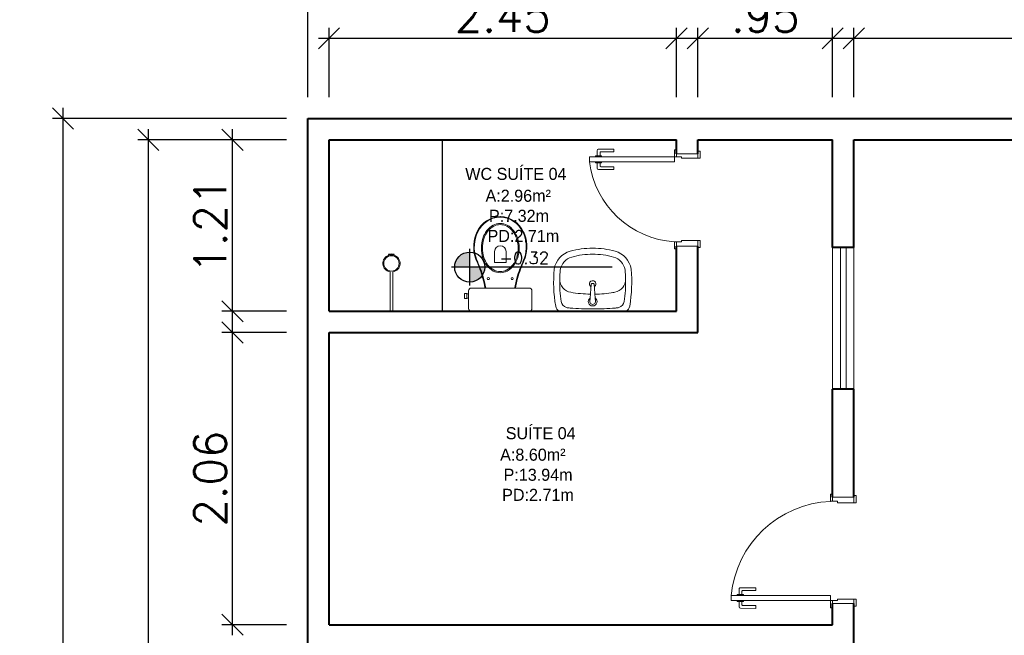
# Model space of a CAD drawing. Header units: millimetres. Extents: x 26 to 1362, y 24 to 358.
# Tile 55 of 256: x 500.47 to 507.41, y 175.91 to 180.25. Entities that reach past the tile are written whole.
import ezdxf

# ---------------------------------------------------------------- set-up
doc = ezdxf.new("R2010")
doc.units = ezdxf.units.MM
doc.layers.add('ARQ-PISO', color=8, linetype='Continuous')
for name, color, linetype, lineweight in [('MB_ALVENARIA', 7, 'Continuous', 40), ('MB_COTA', 7, 'Continuous', 13), ('MB_ESQUADRIA', 7, 'Continuous', 5), ('MB_MOBILIÁRIO', 8, 'Continuous', 13), ('MB_TEXTO_0', 7, 'Continuous', 13)]:
    doc.layers.add(name, color=color, linetype=linetype, lineweight=lineweight)
doc.styles.add('AVANT', font='txt')
doc.styles.add('ROMANS', font='romans.shx')
doc.dimstyles.new('LOHAINA 1-150', dxfattribs={"dimscale": 1.5, "dimtxt": 0.15, "dimasz": 0.1, "dimexe": 0.05, "dimexo": 0.1, "dimgap": 0.03, "dimtad": 1, "dimzin": 5, "dimdsep": 46, "dimtxsty": 'ROMANS', "dimblk": 'OBLIQUE', "dimcen": 0, "dimdle": 0.05, "dimclrd": 256, "dimclre": 256, "dimadec": 0, "dimazin": 0, "dimtfac": 1, "dimtofl": 0, "dimtmove": 2, "dimatfit": 3, "dimfxl": 0.04, "dimtolj": 1, "dimtzin": 1, "dimarcsym": 0})

# ---------------------------------------------------------------- blocks, each defined once
blk = doc.blocks.new('_Oblique')
at = {"color": 0, "linetype": 'ByBlock', "lineweight": -2}
blk.add_line((-0.5, -0.5), (0.5, 0.5), dxfattribs=at)
blk = doc.blocks.new('*D231')
at = {"layer": 'DEFPOINTS', "color": 0, "transparency": 16777216}
for p in [(502.499, 179.5515), (500.7738, 134.6315), (502.499, 134.6315)]:
    blk.add_point(p, dxfattribs=at)
at = {"layer": 'MB_COTA', "lineweight": -2, "transparency": 16777216}
for p, q in [((500.7738, 179.6265), (500.7738, 134.5565)), ((502.349, 179.5515), (500.6988, 179.5515)), ((502.349, 134.6315), (500.6988, 134.6315))]:
    blk.add_line(p, q, dxfattribs=at)
at = {"layer": 'MB_COTA', "lineweight": -2, "transparency": 16777216, "xscale": 0.15, "yscale": 0.15, "zscale": 0.15}
for p, rotation in [((500.7738, 179.5515), 90), ((500.7738, 134.6315), 270)]:
    blk.add_blockref('_Oblique', p, dxfattribs=dict(at, rotation=rotation))
at = {"layer": 'MB_COTA', "color": 0, "transparency": 16777216, "insert": (500.6163, 157.0915), "char_height": 0.225, "attachment_point": 5, "rotation": 90, "style": 'ROMANS'}
blk.add_mtext('\\A1;44.92', dxfattribs=at)
blk = doc.blocks.new('*D238')
at = {"layer": 'DEFPOINTS', "color": 0, "transparency": 16777216}
for p in [(501.3754, 179.4015), (502.499, 179.4015), (502.499, 171.6915)]:
    blk.add_point(p, dxfattribs=at)
at = {"layer": 'MB_COTA', "lineweight": -2, "transparency": 16777216}
for p, q in [((501.3754, 171.6165), (501.3754, 179.4765)), ((502.349, 179.4015), (501.3004, 179.4015)), ((502.349, 171.6915), (501.3004, 171.6915))]:
    blk.add_line(p, q, dxfattribs=at)
at = {"layer": 'MB_COTA', "lineweight": -2, "transparency": 16777216, "xscale": 0.15, "yscale": 0.15, "zscale": 0.15}
for p, rotation in [((501.3754, 179.4015), 90), ((501.3754, 171.6915), 270)]:
    blk.add_blockref('_Oblique', p, dxfattribs=dict(at, rotation=rotation))
at = {"layer": 'MB_COTA', "color": 0, "transparency": 16777216, "insert": (501.2179, 175.5465), "char_height": 0.225, "attachment_point": 5, "rotation": 90, "style": 'ROMANS'}
blk.add_mtext('\\A1;7.71', dxfattribs=at)
blk = doc.blocks.new('*D241')
at = {"layer": 'DEFPOINTS', "color": 0, "transparency": 16777216}
for p in [(501.9695, 178.0415), (502.499, 178.0415), (502.499, 175.9815)]:
    blk.add_point(p, dxfattribs=at)
at = {"layer": 'MB_COTA', "lineweight": -2, "transparency": 16777216}
for p, q in [((501.9695, 175.9065), (501.9695, 178.1165)), ((502.349, 178.0415), (501.8945, 178.0415)), ((502.349, 175.9815), (501.8945, 175.9815))]:
    blk.add_line(p, q, dxfattribs=at)
at = {"layer": 'MB_COTA', "lineweight": -2, "transparency": 16777216, "xscale": 0.15, "yscale": 0.15, "zscale": 0.15}
for p, rotation in [((501.9695, 178.0415), 90), ((501.9695, 175.9815), 270)]:
    blk.add_blockref('_Oblique', p, dxfattribs=dict(at, rotation=rotation))
at = {"layer": 'MB_COTA', "color": 0, "transparency": 16777216, "insert": (501.812, 177.0115), "char_height": 0.225, "attachment_point": 5, "rotation": 90, "style": 'ROMANS'}
blk.add_mtext('\\A1;2.06', dxfattribs=at)
blk = doc.blocks.new('*D242')
at = {"layer": 'DEFPOINTS', "color": 0, "transparency": 16777216}
for p in [(501.9695, 179.4015), (502.499, 179.4015), (502.499, 178.1915)]:
    blk.add_point(p, dxfattribs=at)
at = {"layer": 'MB_COTA', "lineweight": -2, "transparency": 16777216}
for p, q in [((501.9695, 178.1165), (501.9695, 179.4765)), ((502.349, 179.4015), (501.8945, 179.4015)), ((502.349, 178.1915), (501.8945, 178.1915))]:
    blk.add_line(p, q, dxfattribs=at)
at = {"layer": 'MB_COTA', "lineweight": -2, "transparency": 16777216, "xscale": 0.15, "yscale": 0.15, "zscale": 0.15}
for p, rotation in [((501.9695, 179.4015), 90), ((501.9695, 178.1915), 270)]:
    blk.add_blockref('_Oblique', p, dxfattribs=dict(at, rotation=rotation))
at = {"layer": 'MB_COTA', "color": 0, "transparency": 16777216, "insert": (501.812, 178.7965), "char_height": 0.225, "attachment_point": 5, "rotation": 90, "style": 'ROMANS'}
blk.add_mtext('\\A1;1.21', dxfattribs=at)
blk = doc.blocks.new('*D244')
at = {"layer": 'DEFPOINTS', "color": 0, "transparency": 16777216}
for p in [(514.629, 180.6346), (502.499, 179.5515), (514.629, 179.5515)]:
    blk.add_point(p, dxfattribs=at)
at = {"layer": 'MB_COTA', "lineweight": -2, "transparency": 16777216}
for p, q in [((502.499, 179.7015), (502.499, 180.7096)), ((514.629, 179.7015), (514.629, 180.7096)), ((502.424, 180.6346), (514.704, 180.6346))]:
    blk.add_line(p, q, dxfattribs=at)
at = {"layer": 'MB_COTA', "lineweight": -2, "transparency": 16777216, "xscale": 0.15, "yscale": 0.15, "zscale": 0.15, "rotation": 180}
blk.add_blockref('_Oblique', (502.499, 180.6346), dxfattribs=at)
at = {"layer": 'MB_COTA', "lineweight": -2, "transparency": 16777216, "xscale": 0.15, "yscale": 0.15, "zscale": 0.15}
blk.add_blockref('_Oblique', (514.629, 180.6346), dxfattribs=at)
at = {"layer": 'MB_COTA', "color": 0, "transparency": 16777216, "insert": (508.564, 180.7921), "char_height": 0.225, "attachment_point": 5, "style": 'ROMANS'}
blk.add_mtext('\\A1;12.13', dxfattribs=at)
blk = doc.blocks.new('*D246')
at = {"layer": 'DEFPOINTS', "color": 0, "transparency": 16777216}
for p in [(511.459, 180.1169), (506.349, 179.5515), (511.459, 179.5515)]:
    blk.add_point(p, dxfattribs=at)
at = {"layer": 'MB_ALVENARIA', "lineweight": -2, "transparency": 16777216}
for p, q in [((506.349, 179.7015), (506.349, 180.1919)), ((511.459, 179.7015), (511.459, 180.1919)), ((506.274, 180.1169), (511.534, 180.1169))]:
    blk.add_line(p, q, dxfattribs=at)
at = {"layer": 'MB_ALVENARIA', "lineweight": -2, "transparency": 16777216, "xscale": 0.15, "yscale": 0.15, "zscale": 0.15, "rotation": 180}
blk.add_blockref('_Oblique', (506.349, 180.1169), dxfattribs=at)
at = {"layer": 'MB_ALVENARIA', "lineweight": -2, "transparency": 16777216, "xscale": 0.15, "yscale": 0.15, "zscale": 0.15}
blk.add_blockref('_Oblique', (511.459, 180.1169), dxfattribs=at)
at = {"layer": 'MB_ALVENARIA', "color": 0, "transparency": 16777216, "insert": (508.904, 180.2744), "char_height": 0.225, "attachment_point": 5, "style": 'ROMANS'}
blk.add_mtext('\\A1;5.11', dxfattribs=at)
blk = doc.blocks.new('*D247')
at = {"layer": 'DEFPOINTS', "color": 0, "transparency": 16777216}
for p in [(505.099, 180.1169), (502.649, 179.5515), (505.099, 179.5515)]:
    blk.add_point(p, dxfattribs=at)
at = {"layer": 'MB_COTA', "lineweight": -2, "transparency": 16777216}
for p, q in [((502.649, 179.7015), (502.649, 180.1919)), ((505.099, 179.7015), (505.099, 180.1919)), ((502.574, 180.1169), (505.174, 180.1169))]:
    blk.add_line(p, q, dxfattribs=at)
at = {"layer": 'MB_COTA', "lineweight": -2, "transparency": 16777216, "xscale": 0.15, "yscale": 0.15, "zscale": 0.15, "rotation": 180}
blk.add_blockref('_Oblique', (502.649, 180.1169), dxfattribs=at)
at = {"layer": 'MB_COTA', "lineweight": -2, "transparency": 16777216, "xscale": 0.15, "yscale": 0.15, "zscale": 0.15}
blk.add_blockref('_Oblique', (505.099, 180.1169), dxfattribs=at)
at = {"layer": 'MB_COTA', "color": 0, "transparency": 16777216, "insert": (503.874, 180.2744), "char_height": 0.225, "attachment_point": 5, "style": 'ROMANS'}
blk.add_mtext('\\A1;2.45', dxfattribs=at)
blk = doc.blocks.new('*D248')
at = {"layer": 'DEFPOINTS', "color": 0, "transparency": 16777216}
for p in [(506.199, 180.1169), (505.249, 179.5515), (506.199, 179.5515)]:
    blk.add_point(p, dxfattribs=at)
at = {"layer": 'MB_COTA', "lineweight": -2, "transparency": 16777216}
for p, q in [((505.249, 179.7015), (505.249, 180.1919)), ((506.199, 179.7015), (506.199, 180.1919)), ((505.174, 180.1169), (506.274, 180.1169))]:
    blk.add_line(p, q, dxfattribs=at)
at = {"layer": 'MB_COTA', "lineweight": -2, "transparency": 16777216, "xscale": 0.15, "yscale": 0.15, "zscale": 0.15, "rotation": 180}
blk.add_blockref('_Oblique', (505.249, 180.1169), dxfattribs=at)
at = {"layer": 'MB_COTA', "lineweight": -2, "transparency": 16777216, "xscale": 0.15, "yscale": 0.15, "zscale": 0.15}
blk.add_blockref('_Oblique', (506.199, 180.1169), dxfattribs=at)
at = {"layer": 'MB_COTA', "color": 0, "transparency": 16777216, "insert": (505.724, 180.2744), "char_height": 0.225, "attachment_point": 5, "style": 'ROMANS'}
blk.add_mtext('\\A1;.95', dxfattribs=at)

msp = doc.modelspace()

# ---------------------------------------------------------------- hatches: boundary and pattern name
at = {"transparency": 33554687}
h = msp.add_hatch(color=9, dxfattribs=at)
h.paths.add_polyline_path([(503.641, 178.5034), (503.641, 178.3971, 0.414214), (503.7474, 178.5034)])
h.paths.add_polyline_path([(503.641, 178.5034), (503.641, 178.6097, 0.414214), (503.5347, 178.5034)])

# ---------------------------------------------------------------- linework, layer by layer
for p, q in [((503.641, 178.3738), (503.641, 178.633)), ((504.6457, 178.5034), (503.5115, 178.5034))]:
    msp.add_line(p, q, dxfattribs=at)
msp.add_circle((503.641, 178.5034), 0.1063, dxfattribs=at)
at = {"layer": 'ARQ-PISO'}
msp.add_lwpolyline([(503.449, 178.1915), (503.449, 179.4015)], dxfattribs=at)
at = {"layer": 'MB_ALVENARIA'}
msp.add_line((502.499, 134.6315), (502.499, 179.5515), dxfattribs=at)
for points in [[(502.499, 179.5515), (510.389, 179.5515)], [(502.649, 179.4015), (505.099, 179.4015)], [(502.649, 178.1915), (502.649, 179.4015)], [(505.099, 179.3015), (505.099, 179.4015)], [(505.249, 179.4015), (506.199, 179.4015)], [(505.249, 179.3015), (505.249, 179.4015)], [(506.199, 178.6415), (506.199, 179.4015)], [(506.349, 179.4015), (510.389, 179.4015)], [(506.349, 178.6415), (506.349, 179.4015)], [(505.099, 178.1915), (505.099, 178.6515)], [(505.249, 178.0415), (505.249, 178.6515)], [(506.349, 178.6415), (506.199, 178.6415)], [(502.649, 178.1915), (505.099, 178.1915)], [(502.649, 178.0415), (505.249, 178.0415)], [(502.649, 175.9815), (502.649, 178.0415)], [(506.199, 176.8815), (506.199, 177.6415)], [(506.349, 177.6415), (506.199, 177.6415)], [(506.349, 176.8815), (506.349, 177.6415)], [(506.199, 175.9815), (506.199, 176.1315)], [(506.349, 175.6815), (506.349, 176.1315)], [(502.649, 175.9815), (506.199, 175.9815)]]:
    msp.add_lwpolyline(points, dxfattribs=at)
at = {"layer": 'MB_ESQUADRIA'}
for p, q in [((504.5495, 179.336), (504.6565, 179.3361)), ((504.5495, 179.336), (504.6565, 179.3361)), ((504.6565, 179.3361), (504.6565, 179.3161)), ((504.6565, 179.3361), (504.6565, 179.3161)), ((504.5269, 179.281), (504.5269, 179.2874)), ((504.5269, 179.2874), (504.5696, 179.2874)), ((504.5269, 179.281), (504.5269, 179.2874)), ((504.5269, 179.2874), (504.5696, 179.2874)), ((504.5395, 179.2874), (504.5395, 179.326)), ((504.5395, 179.2874), (504.5395, 179.326)), ((504.5595, 179.311), (504.5595, 179.2874)), ((504.5595, 179.311), (504.5595, 179.2874)), ((504.6565, 179.3161), (504.5645, 179.316)), ((504.6565, 179.3161), (504.5645, 179.316)), ((504.5696, 179.2874), (504.5696, 179.2811)), ((504.5696, 179.2874), (504.5696, 179.2811)), ((505.099, 179.2815), (505.099, 179.3065)), ((505.099, 179.2815), (505.099, 179.3065)), ((505.099, 179.2815), (505.099, 179.3065)), ((505.099, 179.2815), (505.099, 179.3065)), ((505.099, 179.3015), (505.099, 179.3015)), ((505.134, 179.2815), (505.099, 179.2815)), ((505.134, 179.2815), (505.099, 179.2815)), ((505.134, 179.2815), (505.099, 179.2815)), ((505.134, 179.2815), (505.099, 179.2815)), ((505.134, 179.2815), (505.1341, 179.2715)), ((505.134, 179.2815), (505.1341, 179.2715)), ((505.134, 179.2815), (505.1341, 179.2715)), ((505.134, 179.2815), (505.1341, 179.2715)), ((505.1341, 179.2715), (505.249, 179.2715)), ((505.1341, 179.2715), (505.249, 179.2715)), ((505.1341, 179.2715), (505.249, 179.2715)), ((505.1341, 179.2715), (505.249, 179.2715)), ((505.249, 179.2715), (505.249, 179.3065)), ((505.249, 179.2715), (505.249, 179.3065)), ((505.249, 179.2715), (505.249, 179.3065)), ((505.249, 179.2715), (505.249, 179.3065)), ((505.249, 179.3015), (505.249, 179.3015)), ((504.527, 179.246), (504.527, 179.2397)), ((504.527, 179.246), (504.527, 179.2397)), ((504.527, 179.2397), (504.5696, 179.2397)), ((504.527, 179.2397), (504.5696, 179.2397)), ((504.5395, 179.2397), (504.5395, 179.2011)), ((504.5395, 179.2397), (504.5395, 179.2011)), ((504.5595, 179.2161), (504.5595, 179.2397)), ((504.5595, 179.2161), (504.5595, 179.2397)), ((504.6565, 179.2111), (504.5645, 179.2111)), ((504.6565, 179.2111), (504.5645, 179.2111)), ((504.5696, 179.2397), (504.5696, 179.2461)), ((504.5696, 179.2397), (504.5696, 179.2461)), ((504.6566, 179.1911), (504.6565, 179.2111)), ((504.6566, 179.1911), (504.6565, 179.2111)), ((504.5496, 179.1911), (504.6566, 179.1911)), ((504.5496, 179.1911), (504.6566, 179.1911)), ((505.1341, 178.6815), (505.0991, 178.6815)), ((505.0991, 178.6815), (505.0991, 178.6565)), ((505.1341, 178.6815), (505.0991, 178.6815)), ((505.0991, 178.6815), (505.0991, 178.6565)), ((505.1341, 178.6915), (505.2491, 178.6914)), ((505.1341, 178.6815), (505.1341, 178.6915)), ((505.1341, 178.6915), (505.2491, 178.6914)), ((505.1341, 178.6815), (505.1341, 178.6915)), ((505.2491, 178.6914), (505.2491, 178.6564)), ((505.2491, 178.6914), (505.2491, 178.6564)), ((506.199, 176.8515), (506.199, 176.8765)), ((506.199, 176.8515), (506.199, 176.8765)), ((506.234, 176.8515), (506.199, 176.8515)), ((506.234, 176.8515), (506.199, 176.8515)), ((506.234, 176.8515), (506.2341, 176.8415)), ((506.234, 176.8515), (506.2341, 176.8415)), ((506.2341, 176.8415), (506.349, 176.8416)), ((506.2341, 176.8415), (506.349, 176.8416)), ((506.349, 176.8416), (506.349, 176.8766)), ((506.349, 176.8416), (506.349, 176.8766)), ((505.5395, 176.1932), (505.5395, 176.2319)), ((505.5395, 176.1932), (505.5395, 176.2319)), ((505.5495, 176.2419), (505.6565, 176.2418)), ((505.5495, 176.2419), (505.6565, 176.2418)), ((505.5595, 176.2169), (505.5595, 176.1932)), ((505.5595, 176.2169), (505.5595, 176.1932)), ((505.6565, 176.2218), (505.5645, 176.2219)), ((505.6565, 176.2218), (505.5645, 176.2219)), ((505.6565, 176.2418), (505.6565, 176.2218)), ((505.6565, 176.2418), (505.6565, 176.2218)), ((505.5269, 176.1869), (505.5269, 176.1932)), ((505.5269, 176.1932), (505.5696, 176.1932)), ((505.5269, 176.1869), (505.5269, 176.1932)), ((505.5269, 176.1932), (505.5696, 176.1932)), ((505.5269, 176.1519), (505.5269, 176.1456)), ((505.5269, 176.1519), (505.5269, 176.1456)), ((505.5269, 176.1456), (505.5696, 176.1455)), ((505.5269, 176.1456), (505.5696, 176.1455)), ((505.5395, 176.1455), (505.5395, 176.1069)), ((505.5395, 176.1455), (505.5395, 176.1069)), ((505.5595, 176.1219), (505.5595, 176.1455)), ((505.5595, 176.1219), (505.5595, 176.1455)), ((505.5696, 176.1932), (505.5696, 176.1869)), ((505.5696, 176.1932), (505.5696, 176.1869)), ((505.5696, 176.1455), (505.5696, 176.1519)), ((505.5696, 176.1455), (505.5696, 176.1519)), ((506.199, 176.1515), (506.199, 176.1265)), ((506.234, 176.1515), (506.199, 176.1515)), ((506.199, 176.1515), (506.199, 176.1265)), ((506.234, 176.1515), (506.199, 176.1515)), ((506.199, 176.1515), (506.199, 176.1265)), ((506.234, 176.1515), (506.199, 176.1515)), ((506.199, 176.1515), (506.199, 176.1265)), ((506.234, 176.1515), (506.199, 176.1515)), ((506.234, 176.1515), (506.2341, 176.1615)), ((506.234, 176.1515), (506.2341, 176.1615)), ((506.234, 176.1515), (506.2341, 176.1615)), ((506.234, 176.1515), (506.2341, 176.1615)), ((506.2341, 176.1615), (506.349, 176.1615)), ((506.2341, 176.1615), (506.349, 176.1615)), ((506.2341, 176.1615), (506.349, 176.1615)), ((506.2341, 176.1615), (506.349, 176.1615)), ((506.349, 176.1615), (506.349, 176.1265)), ((506.349, 176.1615), (506.349, 176.1265)), ((506.349, 176.1615), (506.349, 176.1265)), ((506.349, 176.1615), (506.349, 176.1265)), ((505.5495, 176.0969), (505.6565, 176.0968)), ((505.5495, 176.0969), (505.6565, 176.0968)), ((505.6565, 176.1168), (505.5645, 176.1169)), ((505.6565, 176.1168), (505.5645, 176.1169)), ((505.6565, 176.0968), (505.6565, 176.1168)), ((505.6565, 176.0968), (505.6565, 176.1168))]:
    msp.add_line(p, q, dxfattribs=at)
for points in [[(504.4841, 179.2464), (505.0841, 179.2465), (505.084, 179.2815), (504.484, 179.2814), (504.4841, 179.2464)], [(505.099, 179.3065), (505.099, 179.3315), (505.084, 179.3315), (505.084, 179.2815), (505.099, 179.2815), (505.099, 179.2815)], [(505.099, 179.3065), (505.099, 179.3315), (505.084, 179.3315), (505.084, 179.2815), (505.099, 179.2815), (505.099, 179.2815)], [(505.099, 179.3065), (505.099, 179.3315), (505.084, 179.3315), (505.084, 179.2815), (505.099, 179.2815), (505.099, 179.2815)], [(505.099, 179.3065), (505.099, 179.3315), (505.084, 179.3315), (505.084, 179.2815), (505.099, 179.2815), (505.099, 179.2815)], [(505.249, 179.3015), (505.249, 179.3015), (505.099, 179.3015)], [(505.249, 179.2715), (505.264, 179.2715), (505.264, 179.3215), (505.249, 179.3215), (505.249, 179.3065)], [(505.249, 179.2715), (505.264, 179.2715), (505.264, 179.3215), (505.249, 179.3215), (505.249, 179.3065)], [(505.249, 179.2715), (505.264, 179.2715), (505.264, 179.3215), (505.249, 179.3215), (505.249, 179.3065)], [(505.249, 179.2715), (505.264, 179.2715), (505.264, 179.3215), (505.249, 179.3215), (505.249, 179.3065)], [(505.0991, 178.6565), (505.0991, 178.6315), (505.0841, 178.6315), (505.0841, 178.6815), (505.0991, 178.6815), (505.0991, 178.6815)], [(505.0991, 178.6565), (505.0991, 178.6315), (505.0841, 178.6315), (505.0841, 178.6815), (505.0991, 178.6815), (505.0991, 178.6815)], [(505.099, 178.6515), (505.249, 178.6515)], [(505.2491, 178.6914), (505.2641, 178.6914), (505.2641, 178.6414), (505.2491, 178.6414), (505.2491, 178.6564)], [(505.2491, 178.6914), (505.2641, 178.6914), (505.2641, 178.6414), (505.2491, 178.6414), (505.2491, 178.6564)], [(506.199, 177.6415), (506.199, 178.6415)], [(506.254, 178.6415), (506.254, 177.6415)], [(506.294, 178.6415), (506.294, 177.6415)], [(506.349, 177.6415), (506.349, 178.6415)], [(506.199, 176.8765), (506.199, 176.9015), (506.184, 176.9015), (506.184, 176.8515), (506.199, 176.8515), (506.199, 176.8515)], [(506.199, 176.8765), (506.199, 176.9015), (506.184, 176.9015), (506.184, 176.8515), (506.199, 176.8515), (506.199, 176.8515)], [(506.349, 176.8815), (506.199, 176.8815)], [(506.349, 176.8416), (506.364, 176.8416), (506.364, 176.8916), (506.349, 176.8916), (506.349, 176.8766)], [(506.349, 176.8416), (506.364, 176.8416), (506.364, 176.8916), (506.349, 176.8916), (506.349, 176.8766)], [(505.484, 176.1865), (506.184, 176.1865), (506.184, 176.1515), (505.484, 176.1515), (505.484, 176.1865)], [(506.199, 176.1265), (506.199, 176.1015), (506.184, 176.1015), (506.184, 176.1515), (506.199, 176.1515), (506.199, 176.1515)], [(506.199, 176.1265), (506.199, 176.1015), (506.184, 176.1015), (506.184, 176.1515), (506.199, 176.1515), (506.199, 176.1515)], [(506.199, 176.1265), (506.199, 176.1015), (506.184, 176.1015), (506.184, 176.1515), (506.199, 176.1515), (506.199, 176.1515)], [(506.199, 176.1265), (506.199, 176.1015), (506.184, 176.1015), (506.184, 176.1515), (506.199, 176.1515), (506.199, 176.1515)], [(506.349, 176.1615), (506.364, 176.1615), (506.364, 176.1115), (506.349, 176.1115), (506.349, 176.1265)], [(506.349, 176.1615), (506.364, 176.1615), (506.364, 176.1115), (506.349, 176.1115), (506.349, 176.1265)], [(506.349, 176.1615), (506.364, 176.1615), (506.364, 176.1115), (506.349, 176.1115), (506.349, 176.1265)], [(506.349, 176.1615), (506.364, 176.1615), (506.364, 176.1115), (506.349, 176.1115), (506.349, 176.1265)], [(506.199, 176.1315), (506.199, 176.1315), (506.349, 176.1315)]]:
    msp.add_lwpolyline(points, dxfattribs=at)
for centre, radius, start, end in [((504.5495, 179.326), 0.01, 90.03191, 180.03191), ((504.5495, 179.326), 0.01, 90.03191, 180.03191), ((504.5645, 179.311), 0.005, 90.03191, 180.03191), ((504.5645, 179.311), 0.005, 90.03191, 180.03191), ((505.1275, 179.3287), 0.6487, 187.28835, 266.16281), ((505.1275, 179.3287), 0.6487, 187.28835, 266.16281), ((504.5495, 179.2011), 0.01, 180.03191, 270.03191), ((504.5495, 179.2011), 0.01, 180.03191, 270.03191), ((504.5645, 179.2161), 0.005, 180.03191, 270.03191), ((504.5645, 179.2161), 0.005, 180.03191, 270.03191), ((506.2155, 176.1174), 0.7347, 92.45087, 174.57378), ((506.2155, 176.1174), 0.7347, 92.45087, 174.57378), ((505.5495, 176.2319), 0.01, 89.97107, 179.97107), ((505.5495, 176.2319), 0.01, 89.97107, 179.97107), ((505.5645, 176.2169), 0.005, 89.97107, 179.97107), ((505.5645, 176.2169), 0.005, 89.97107, 179.97107), ((505.5495, 176.1069), 0.01, 179.97107, 269.97107), ((505.5495, 176.1069), 0.01, 179.97107, 269.97107), ((505.5645, 176.1219), 0.005, 179.97107, 269.97107), ((505.5645, 176.1219), 0.005, 179.97107, 269.97107)]:
    msp.add_arc(centre, radius, start, end, dxfattribs=at)
at = {"layer": 'MB_MOBILIÁRIO'}
for p, q in [((503.0692, 178.5932), (503.071, 178.5876)), ((503.0892, 178.5968), (503.0892, 178.5904)), ((503.0892, 178.5968), (503.0892, 178.5904)), ((503.1069, 178.5877), (503.1086, 178.5932)), ((503.0792, 178.4696), (503.0792, 178.1915)), ((503.0992, 178.4696), (503.0992, 178.1915)), ((504.4888, 178.285), (504.4973, 178.3827)), ((504.5023, 178.3873), (504.5127, 178.3873)), ((504.5253, 178.2848), (504.5177, 178.3827)), ((504.488, 178.2634), (504.4897, 178.2847)), ((504.527, 178.2634), (504.5253, 178.2848)), ((503.0992, 178.1915), (503.0792, 178.1915)), ((503.6527, 178.1915), (504.06, 178.1915))]:
    msp.add_line(p, q, dxfattribs=at)
for points in [[(503.856, 178.4635, -0.124451), (503.8068, 178.4759, -0.105729), (503.7616, 178.5145, -0.086876), (503.7332, 178.569, -0.077041), (503.7226, 178.6375, -0.077041), (503.7332, 178.7059, -0.086876), (503.7616, 178.7605, -0.105729), (503.8068, 178.799, -0.124451), (503.856, 178.8114, -0.124451), (503.9051, 178.799, -0.105729), (503.9503, 178.7605, -0.086876), (503.9787, 178.7059, -0.077041), (503.9893, 178.6375, -0.077041), (503.9787, 178.569, -0.086876), (503.9503, 178.5145, -0.105729), (503.9051, 178.4759, -0.124451)], [(503.856, 178.4716, -0.124451), (503.81, 178.4832, -0.105729), (503.7672, 178.5197, -0.086876), (503.7401, 178.5718, -0.077041), (503.7299, 178.6375, -0.077041), (503.7401, 178.7031, -0.086876), (503.7672, 178.7552, -0.105729), (503.81, 178.7917, -0.124451), (503.856, 178.8033, -0.124451), (503.9019, 178.7917, -0.105729), (503.9447, 178.7552, -0.086876), (503.9719, 178.7031, -0.077041), (503.982, 178.6375, -0.077041), (503.9719, 178.5718, -0.086876), (503.9447, 178.5197, -0.105729), (503.9019, 178.4832, -0.124451)]]:
    msp.add_lwpolyline(points, format="xyb", close=True, dxfattribs=at)
for points in [[(503.8159, 178.6138), (503.8159, 178.5365), (503.8567, 178.5365)], [(503.8968, 178.6138), (503.8968, 178.5365), (503.856, 178.5365)], [(503.6197, 178.3168), (503.6047, 178.3168), (503.6047, 178.2989), (503.6047, 178.281), (503.6197, 178.281), (503.6197, 178.2838), (503.6326, 178.2838)], [(503.6197, 178.3168), (503.6197, 178.3139)], [(503.6197, 178.2838), (503.6197, 178.3139)], [(503.6197, 178.3139), (503.6326, 178.3139)], [(503.6527, 178.1915), (503.6527, 178.1915), (503.6448, 178.1929), (503.6383, 178.1972), (503.634, 178.2037), (503.6326, 178.2115), (503.6326, 178.3354), (503.6326, 178.3354), (503.634, 178.3432), (503.6383, 178.3497), (503.6448, 178.354), (503.6527, 178.3554), (503.856, 178.3554)], [(503.7536, 178.3561), (503.7536, 178.3561), (503.7538, 178.3554)], [(504.06, 178.1915), (504.06, 178.1915), (504.0678, 178.1929), (504.0736, 178.1972), (504.0779, 178.2037), (504.0793, 178.2115), (504.0793, 178.3354), (504.0793, 178.3354), (504.0779, 178.3432), (504.0736, 178.3497), (504.0678, 178.354), (504.06, 178.3554), (503.856, 178.3554)], [(503.9583, 178.3561), (503.9583, 178.3561), (503.9581, 178.3554)]]:
    msp.add_lwpolyline(points, dxfattribs=at)
for centre, radius in [((503.0892, 178.5296), 0.0541), ((503.7722, 178.4223), 0.00752), ((503.9404, 178.4223), 0.00752)]:
    msp.add_circle(centre, radius, dxfattribs=at)
for centre, radius, start, end in [((503.8643, 178.6716), 0.1898, 92.79189, 154.23754), ((503.8643, 178.6716), 0.1851, 92.79189, 154.23754), ((503.8477, 178.6716), 0.1851, 25.76246, 87.20811), ((503.8477, 178.6716), 0.1898, 25.76246, 87.20811), ((503.9234, 178.6446), 0.2549, 154.55417, 197.90961), ((503.9197, 178.6449), 0.2467, 154.23754, 198.13298), ((503.7922, 178.6449), 0.2467, 341.86702, 25.76246), ((503.7885, 178.6446), 0.2549, 342.09039, 25.44583), ((503.8563, 178.6138), 0.0404, 0, 180), ((503.0892, 178.5296), 0.0608, 107.38796, 260.53127), ((503.0697, 178.5934), 0.000485, 83.97868, 197.38796), ((503.0738, 178.6324), 0.0388, 263.97868, 293.35334), ((503.0892, 178.5296), 0.0608, 73.0092, 107.38796), ((503.1045, 178.6324), 0.0388, 246.64666, 275.28949), ((503.0892, 178.5296), 0.0608, 279.46873, 73.0092), ((503.1081, 178.5933), 0.000485, 343.0092, 95.28949), ((477.0433, 167.4529), 28.863, 22.48168, 22.6462), ((478.4814, 168.0516), 27.3099, 22.47426, 22.64856), ((529.2305, 168.0516), 27.3099, 157.35144, 157.52574), ((530.6686, 167.4529), 28.863, 157.3538, 157.51832), ((502.9976, 178.225), 0.7626, 9.83702, 20.30912), ((502.9976, 178.225), 0.7673, 9.83702, 20.30912), ((504.7144, 178.225), 0.7673, 159.69088, 170.16298), ((504.7144, 178.225), 0.7626, 159.69088, 170.16298), ((504.5023, 178.3823), 0.005, 90, 175.55374), ((504.5127, 178.3823), 0.005, 4.44626, 90), ((504.5075, 178.2604), 0.0309, 127.13786, 52.86214), ((504.5075, 178.2604), 0.0197, 171.10748, 8.89252)]:
    msp.add_arc(centre, radius, start, end, dxfattribs=at)
for points in [[(504.3488, 178.6156), (504.29, 178.5995), (504.2468, 178.5494), (504.2364, 178.4891)], [(504.3603, 178.5744), (504.3183, 178.5629), (504.2875, 178.5272), (504.2792, 178.4843)], [(504.5075, 178.637), (504.4539, 178.637), (504.4005, 178.6298), (504.3488, 178.6156)], [(504.5075, 178.5942), (504.4578, 178.5942), (504.4082, 178.5875), (504.3603, 178.5744)], [(504.6661, 178.6156), (504.6145, 178.6298), (504.5611, 178.637), (504.5075, 178.637)], [(504.6547, 178.5744), (504.6067, 178.5875), (504.5572, 178.5942), (504.5075, 178.5942)], [(504.7358, 178.4843), (504.7275, 178.5272), (504.6966, 178.5629), (504.6547, 178.5744)], [(504.7786, 178.4891), (504.7682, 178.5494), (504.7249, 178.5995), (504.6661, 178.6156)], [(504.2364, 178.4891), (504.2284, 178.4021), (504.2318, 178.3143), (504.2466, 178.2281)], [(504.2792, 178.4843), (504.2772, 178.4625), (504.276, 178.4407), (504.2755, 178.4188)], [(504.7395, 178.4188), (504.739, 178.4407), (504.7377, 178.4625), (504.7358, 178.4843)], [(504.7683, 178.2281), (504.7832, 178.3143), (504.7866, 178.4021), (504.7786, 178.4891)], [(504.2755, 178.4188), (504.2743, 178.3657), (504.2775, 178.3126), (504.2852, 178.2601)], [(504.2755, 178.4188), (504.2745, 178.3727), (504.3077, 178.3329), (504.3533, 178.3257)], [(504.6641, 178.3262), (504.7086, 178.3344), (504.7405, 178.3736), (504.7395, 178.4188)], [(504.7298, 178.2601), (504.7374, 178.3126), (504.7407, 178.3657), (504.7395, 178.4188)], [(504.3525, 178.3259), (504.3985, 178.3175), (504.4451, 178.313), (504.4918, 178.3127)], [(504.5231, 178.3127), (504.5673, 178.313), (504.6113, 178.317), (504.6548, 178.3245)], [(504.6499, 178.3237), (504.6547, 178.3245), (504.6594, 178.3253), (504.6641, 178.3262)], [(504.2467, 178.2276), (504.2491, 178.2132), (504.2578, 178.2006), (504.2704, 178.1931)], [(504.2852, 178.2601), (504.2881, 178.2401), (504.3027, 178.2238), (504.3223, 178.2187)], [(504.6927, 178.2187), (504.7123, 178.2238), (504.7269, 178.2401), (504.7298, 178.2601)], [(504.7446, 178.1931), (504.7572, 178.2006), (504.7658, 178.2132), (504.7683, 178.2276)], [(504.5075, 178.1931), (504.5075, 178.1931), (504.2704, 178.1931), (504.2704, 178.1931)], [(504.3223, 178.2187), (504.3306, 178.2166), (504.3391, 178.2152), (504.3477, 178.2145)], [(504.3477, 178.2145), (504.4009, 178.2102), (504.4542, 178.2081), (504.5075, 178.2081)], [(504.5075, 178.2081), (504.5608, 178.2081), (504.6141, 178.2102), (504.6673, 178.2145)], [(504.5075, 178.1931), (504.5075, 178.1931), (504.7446, 178.1931), (504.7446, 178.1931)], [(504.6673, 178.2145), (504.6759, 178.2152), (504.6844, 178.2166), (504.6927, 178.2187)]]:
    msp.add_open_spline(points, degree=3, dxfattribs=at)
msp.add_open_spline([(504.5191, 178.3649), (504.5256, 178.3688), (504.53, 178.376), (504.53, 178.3842), (504.53, 178.3842), (504.53, 178.3966), (504.5199, 178.4067), (504.5075, 178.4067), (504.5075, 178.4067), (504.495, 178.4067), (504.4849, 178.3966), (504.4849, 178.3842), (504.4849, 178.376), (504.4893, 178.3688), (504.4959, 178.3649)], degree=3, knots=[0.3352857, 0.3352857, 0.3352857, 0.3352857, 0.5, 0.5, 0.5, 0.625, 0.75, 0.75, 0.75, 0.875, 1, 1, 1, 1.164877, 1.164877, 1.164877, 1.164877], dxfattribs=at)

# ---------------------------------------------------------------- texts
at = {"layer": 'MB_TEXTO_0'}
for s, style, p in [('WC SUÍTE 04', 'AVANT', (503.6093, 179.1182)), ('A:2.96m²', 'AVANT', (503.7521, 178.9643)), ('P:7.32m', 'AVANT', (503.7764, 178.8226)), ('PD:2.71m', 'AVANT', (503.7663, 178.6809)), ('-0.32', 'ROMANS', (503.8512, 178.5257)), ('SUÍTE 04', 'AVANT', (503.8945, 177.2894)), ('A:8.60m²', 'AVANT', (503.8551, 177.1379)), ('P:13.94m', 'AVANT', (503.8793, 176.9962)), ('PD:2.71m', 'AVANT', (503.8692, 176.8546))]:
    msp.add_text(s, height=0.085, rotation=360, dxfattribs=dict(at, style=style)).set_placement(p)

# ---------------------------------------------------------------- dimensions: what is measured, and where the dimension line sits
at = {"layer": 'MB_ALVENARIA'}
dim = msp.add_linear_dim(base=(511.459, 180.1169), p1=(506.349, 179.5515), p2=(511.459, 179.5515), dimstyle='LOHAINA 1-150', dxfattribs=at)
dim.commit()
dim.dimension.update_dxf_attribs({"geometry": '*D246', "text_midpoint": (508.904, 180.2744)})
at = {"layer": 'MB_COTA'}
for base, p1, p2, picture, middle in [((514.629, 180.6346), (502.499, 179.5515), (514.629, 179.5515), '*D244', (508.564, 180.7921)), ((506.199, 180.1169), (505.249, 179.5515), (506.199, 179.5515), '*D248', (505.724, 180.2744))]:
    dim = msp.add_linear_dim(base=base, p1=p1, p2=p2, dimstyle='LOHAINA 1-150', dxfattribs=at)
    dim.commit()
    dim.dimension.update_dxf_attribs({"geometry": picture, "text_midpoint": middle})
at = {"layer": 'MB_COTA', "color": 0}
dim = msp.add_linear_dim(base=(505.099, 180.1169), p1=(502.649, 179.5515), p2=(505.099, 179.5515), dimstyle='LOHAINA 1-150', dxfattribs=at)
dim.commit()
dim.dimension.update_dxf_attribs({"geometry": '*D247', "text_midpoint": (503.874, 180.2744)})
at = {"layer": 'MB_COTA'}
for base, p1, p2, picture, middle in [((500.7738, 134.6315), (502.499, 179.5515), (502.499, 134.6315), '*D231', (500.6163, 157.0915)), ((501.3754, 179.4015), (502.499, 171.6915), (502.499, 179.4015), '*D238', (501.2179, 175.5465)), ((501.9695, 179.4015), (502.499, 178.1915), (502.499, 179.4015), '*D242', (501.812, 178.7965)), ((501.9695, 178.0415), (502.499, 175.9815), (502.499, 178.0415), '*D241', (501.812, 177.0115))]:
    dim = msp.add_linear_dim(base=base, p1=p1, p2=p2, angle=90, dimstyle='LOHAINA 1-150', dxfattribs=at)
    dim.commit()
    dim.dimension.update_dxf_attribs({"geometry": picture, "text_midpoint": middle})

doc.saveas('drawing.dxf')
